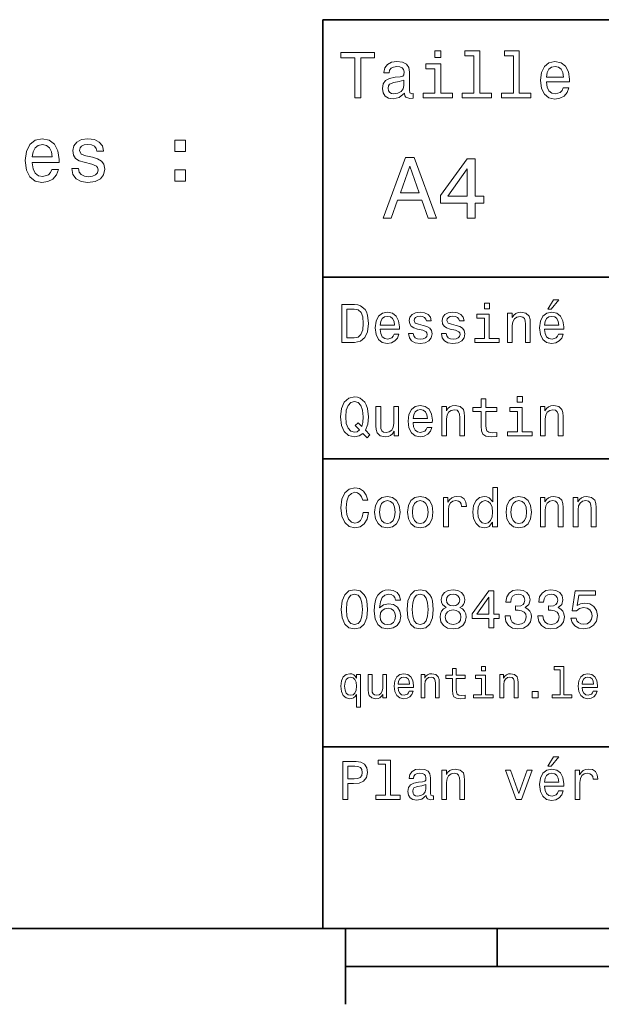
# Model space of a CAD drawing. Extents: x 0 to 297, y 0 to 210.
# Tile 2 of 8: x 77 to 115, y 5 to 70. Entities that reach past the tile are written whole.
import ezdxf

# ---------------------------------------------------------------- set-up
doc = ezdxf.new("R2010")
doc.units = 0

msp = doc.modelspace()

# ---------------------------------------------------------------- linework, layer by layer
at = {"color": 7, "lineweight": 35}
for p, q in [((97, 10), (97, 70)), ((97, 70), (287, 70)), ((97, 53), (162, 53)), ((97, 41), (162, 41)), ((97, 22), (162, 22)), ((10, 10), (287, 10)), ((97, 10), (287, 10)), ((98.5, 7.5), (198.5, 7.5))]:
    msp.add_line(p, q, dxfattribs=at)
at = {"color": 7, "lineweight": 35, "ltscale": 0.125}
msp.add_line((98.5, 10), (98.5, 5), dxfattribs=at)
at = {"color": 7, "lineweight": 35, "ltscale": 0.0625}
msp.add_line((108.5, 10), (108.5, 7.5), dxfattribs=at)
at = {"color": 7, "lineweight": 13}
for points in [[(99.102303, 64.837173), (99.5, 64.837173), (99.5, 67.47406), (100.407784, 67.47406), (100.407784, 67.837173), (98.190201, 67.837173), (98.190201, 67.47406), (99.102303, 67.47406)], [(104.786743, 67.940918), (104.384727, 67.940918), (104.384727, 67.508644), (104.786743, 67.508644)], [(106.969742, 67.621033), (106.969742, 65.157059), (106.187317, 65.157059), (106.187317, 64.837173), (108.128242, 64.837173), (108.128242, 65.157059), (107.350143, 65.157059), (107.350143, 67.940918), (106.373199, 67.940918), (106.373199, 67.621033)], [(109.572044, 67.621033), (109.572044, 65.157059), (108.789627, 65.157059), (108.789627, 64.837173), (110.730545, 64.837173), (110.730545, 65.157059), (109.952454, 65.157059), (109.952454, 67.940918), (108.975502, 67.940918), (108.975502, 67.621033)], [(102.387611, 65.139771), (102.387611, 65.126801), (102.409225, 64.979828), (102.47406, 64.876076), (102.746399, 64.793945), (102.958214, 64.828529), (102.958214, 65.122475), (102.867432, 65.109505), (102.746399, 65.165703), (102.724785, 65.338615), (102.724785, 66.540344), (102.672913, 66.84726), (102.521614, 67.0634), (102.257927, 67.193085), (101.886169, 67.240631), (101.523056, 67.188759), (101.255043, 67.041786), (101.086456, 66.812675), (101.030258, 66.510086), (101.030258, 66.484146), (101.371758, 66.484146), (101.402016, 66.665703), (101.497116, 66.795387), (101.65274, 66.873199), (101.873199, 66.903458), (102.085014, 66.881844), (102.236313, 66.817001), (102.327087, 66.704605), (102.357346, 66.548988), (102.340057, 66.367432), (102.270897, 66.276657), (102.097984, 66.233429), (101.773773, 66.198845), (101.402016, 66.121033), (101.138329, 65.982704), (100.982712, 65.766571), (100.935158, 65.446686), (100.978386, 65.161385), (101.112389, 64.949562), (101.328529, 64.815559), (101.626801, 64.768013), (102.028816, 64.858788)], [(104.773773, 65.157059), (104.773773, 67.080688), (103.796829, 67.080688), (103.796829, 66.756485), (104.393372, 66.756485), (104.393372, 65.157059), (103.615273, 65.157059), (103.615273, 64.837173), (105.560516, 64.837173), (105.560516, 65.157059)], [(111.750717, 65.887604), (113.272339, 65.887604), (113.276657, 66.064842), (113.207497, 66.561958), (113.017288, 66.933716), (112.714699, 67.158501), (112.312683, 67.240631), (111.919312, 67.154175), (111.616714, 66.912102), (111.422188, 66.51873), (111.353027, 66), (111.41787, 65.4683), (111.612396, 65.079247), (111.91066, 64.837173), (112.299713, 64.755043), (112.636887, 64.811234), (112.913544, 64.958214), (113.116714, 65.191643), (113.233429, 65.502876), (112.857346, 65.502876), (112.779541, 65.329971), (112.667145, 65.200287), (112.34726, 65.096542), (112.100868, 65.144089), (111.914986, 65.295387), (111.793945, 65.541786), (111.750717, 65.874634)], [(111.750717, 66.207489), (111.798271, 66.50576), (111.914986, 66.726219), (112.092216, 66.860229), (112.325653, 66.907776), (112.554756, 66.860229), (112.731987, 66.726219), (112.840057, 66.50576), (112.878967, 66.207489)], [(102.344383, 65.649857), (102.292511, 65.425072), (102.154182, 65.252159), (101.946686, 65.139771), (101.691643, 65.100861), (101.527374, 65.122475), (101.41066, 65.191643), (101.337173, 65.312675), (101.315559, 65.481262), (101.332855, 65.632561), (101.402016, 65.740631), (101.678673, 65.861671), (102.028816, 65.913544), (102.344383, 66.017288)], [(77.821732, 60.563496), (79.596939, 60.563496), (79.60199, 60.770267), (79.521294, 61.350239), (79.299393, 61.783955), (78.946365, 62.046204), (78.477348, 62.142025), (78.018417, 62.041161), (77.66539, 61.758739), (77.438446, 61.299805), (77.35775, 60.694618), (77.433395, 60.074303), (77.660339, 59.620411), (78.008331, 59.33799), (78.462219, 59.242168), (78.855591, 59.307732), (79.17836, 59.479198), (79.41539, 59.751534), (79.551559, 60.114647), (79.112793, 60.114647), (79.022018, 59.912918), (78.890892, 59.76162), (78.517693, 59.640583), (78.230225, 59.69606), (78.013367, 59.872574), (77.872162, 60.160034), (77.821732, 60.548363)], [(77.821732, 60.936691), (77.877197, 61.284676), (78.013367, 61.541882), (78.220139, 61.698219), (78.492477, 61.753696), (78.759766, 61.698219), (78.966537, 61.541882), (79.092621, 61.284676), (79.138008, 60.936691)], [(81.795792, 60.916519), (81.367111, 61.017384), (81.049393, 61.133377), (80.943481, 61.370411), (80.97374, 61.536839), (81.079651, 61.657875), (81.251122, 61.733524), (81.498238, 61.763783), (81.735275, 61.733524), (81.921875, 61.642746), (82.042908, 61.506577), (82.093338, 61.32502), (82.527054, 61.32502), (82.527054, 61.33511), (82.451408, 61.662918), (82.244637, 61.920124), (81.921875, 62.081505), (81.498238, 62.142025), (81.069565, 62.081505), (80.756882, 61.915077), (80.560196, 61.667961), (80.49968, 61.355282), (80.545074, 61.052689), (80.686279, 60.84087), (80.918266, 60.689575), (81.256165, 60.583668), (81.750397, 60.462631), (82.052994, 60.336548), (82.133682, 60.235683), (82.16394, 60.084389), (82.118561, 59.897789), (81.99752, 59.756577), (81.800835, 59.665798), (81.538589, 59.63554), (81.261208, 59.665798), (81.059479, 59.771706), (80.923309, 59.943176), (80.867836, 60.18021), (80.439163, 60.18021), (80.509766, 59.776752), (80.716537, 59.484245), (81.04435, 59.307732), (81.498238, 59.242168), (81.972305, 59.307732), (82.320282, 59.484245), (82.532104, 59.766663), (82.60775, 60.134819), (82.552277, 60.452541), (82.395935, 60.669403), (82.138733, 60.810612)], [(87.237434, 61.294762), (87.933395, 61.294762), (87.933395, 62.046204), (87.237434, 62.046204)], [(100.982712, 56.9049), (101.51297, 56.9049), (101.933716, 58.080692), (103.530258, 58.080692), (103.951012, 56.9049), (104.492798, 56.9049), (103.028816, 60.910664), (102.440926, 60.910664)], [(106.521614, 56.9049), (107.040344, 56.9049), (107.040344, 57.896255), (107.610954, 57.896255), (107.610954, 58.357349), (107.040344, 58.357349), (107.040344, 60.818443), (106.515854, 60.818443), (104.763687, 58.403458), (104.763687, 57.896255), (106.521614, 57.896255)], [(87.237434, 59.33799), (87.933395, 59.33799), (87.933395, 60.089432), (87.237434, 60.089432)], [(102.118156, 58.570606), (102.734871, 60.334293), (103.351585, 58.570606)], [(105.247841, 58.357349), (106.521614, 60.149857), (106.521614, 58.357349)], [(111.84726, 50.88797), (112.059799, 50.88797), (112.560516, 51.500362), (112.207489, 51.500362)], [(99.080688, 51.190563), (98.248558, 51.190563), (98.248558, 48.690563), (99.080688, 48.690563), (99.473343, 48.769814), (99.765129, 49.011169), (99.945244, 49.40382), (100.010086, 49.940563), (99.952446, 50.488113), (99.880402, 50.70425), (99.779541, 50.877163), (99.487755, 51.111313), (99.296829, 51.168949)], [(99.055473, 50.891571), (99.329254, 50.837536), (99.516571, 50.671829), (99.628242, 50.376442), (99.664268, 49.940563), (99.624641, 49.519093), (99.51297, 49.223705), (99.322044, 49.047192), (99.055473, 48.989555), (98.583572, 48.989555), (98.583572, 50.891571)], [(107.992798, 51.27702), (107.657784, 51.27702), (107.657784, 50.916786), (107.992798, 50.916786)], [(100.784584, 49.565922), (102.052597, 49.565922), (102.056198, 49.713619), (101.998558, 50.127884), (101.840057, 50.437683), (101.587898, 50.625), (101.252884, 50.693443), (100.925072, 50.621399), (100.672913, 50.41967), (100.510803, 50.091862), (100.453171, 49.659584), (100.507202, 49.216499), (100.669312, 48.892292), (100.91787, 48.690563), (101.242073, 48.62212), (101.523056, 48.668949), (101.753601, 48.791428), (101.922913, 48.98595), (102.020172, 49.245319), (101.706772, 49.245319), (101.64193, 49.101227), (101.548271, 48.993156), (101.2817, 48.9067), (101.07637, 48.946327), (100.921471, 49.072407), (100.820602, 49.27774), (100.784584, 49.555115)], [(100.784584, 49.832493), (100.824211, 50.081055), (100.921471, 50.264771), (101.069168, 50.376442), (101.263687, 50.416069), (101.454613, 50.376442), (101.602303, 50.264771), (101.69236, 50.081055), (101.724785, 49.832493)], [(103.623199, 49.818085), (103.317001, 49.890129), (103.090057, 49.972984), (103.014412, 50.142292), (103.036026, 50.261169), (103.111671, 50.347622), (103.234146, 50.401657), (103.41066, 50.423271), (103.579971, 50.401657), (103.713257, 50.336815), (103.799713, 50.239555), (103.835732, 50.109871), (104.145531, 50.109871), (104.145531, 50.117077), (104.091499, 50.351227), (103.943802, 50.534943), (103.713257, 50.650219), (103.41066, 50.693443), (103.104469, 50.650219), (102.881126, 50.531342), (102.740631, 50.354828), (102.697403, 50.131485), (102.729828, 49.915348), (102.830688, 49.76405), (102.996399, 49.655983), (103.237755, 49.580334), (103.590775, 49.493877), (103.806915, 49.40382), (103.864555, 49.331772), (103.886169, 49.223705), (103.853745, 49.09042), (103.767288, 48.989555), (103.626801, 48.924713), (103.439484, 48.903099), (103.241356, 48.924713), (103.09726, 49.000362), (103, 49.122841), (102.960373, 49.292149), (102.654175, 49.292149), (102.704613, 49.003963), (102.852303, 48.795029), (103.086456, 48.668949), (103.41066, 48.62212), (103.749283, 48.668949), (103.997841, 48.795029), (104.149139, 48.996758), (104.203171, 49.259727), (104.163544, 49.486671), (104.051872, 49.641571), (103.868156, 49.742435)], [(105.791786, 49.818085), (105.485588, 49.890129), (105.258644, 49.972984), (105.182999, 50.142292), (105.204613, 50.261169), (105.280258, 50.347622), (105.40274, 50.401657), (105.579254, 50.423271), (105.748558, 50.401657), (105.881844, 50.336815), (105.9683, 50.239555), (106.004326, 50.109871), (106.314117, 50.109871), (106.314117, 50.117077), (106.260086, 50.351227), (106.112396, 50.534943), (105.881844, 50.650219), (105.579254, 50.693443), (105.273056, 50.650219), (105.049713, 50.531342), (104.909225, 50.354828), (104.865997, 50.131485), (104.898415, 49.915348), (104.999283, 49.76405), (105.164986, 49.655983), (105.406342, 49.580334), (105.759369, 49.493877), (105.975502, 49.40382), (106.033142, 49.331772), (106.054756, 49.223705), (106.022339, 49.09042), (105.935883, 48.989555), (105.795387, 48.924713), (105.60807, 48.903099), (105.409943, 48.924713), (105.265854, 49.000362), (105.168587, 49.122841), (105.12896, 49.292149), (104.822769, 49.292149), (104.873199, 49.003963), (105.020897, 48.795029), (105.255043, 48.668949), (105.579254, 48.62212), (105.91787, 48.668949), (106.166428, 48.795029), (106.317726, 48.996758), (106.371758, 49.259727), (106.33213, 49.486671), (106.220459, 49.641571), (106.036743, 49.742435)], [(107.981987, 48.957134), (107.981987, 50.560158), (107.16787, 50.560158), (107.16787, 50.289986), (107.664986, 50.289986), (107.664986, 48.957134), (107.016571, 48.957134), (107.016571, 48.690563), (108.637611, 48.690563), (108.637611, 48.957134)], [(109.181557, 48.690563), (109.498558, 48.690563), (109.498558, 49.807278), (109.530983, 50.063042), (109.635445, 50.250362), (109.797546, 50.365635), (110.013687, 50.408863), (110.1866, 50.372841), (110.29467, 50.275578), (110.348701, 50.113472), (110.366714, 49.897335), (110.366714, 48.690563), (110.683716, 48.690563), (110.683716, 49.962177), (110.669312, 50.217941), (110.604469, 50.430477), (110.39193, 50.625), (110.060516, 50.693443), (109.876801, 50.668228), (109.721901, 50.599785), (109.588615, 50.484512), (109.484146, 50.329613), (109.484146, 50.625), (109.181557, 50.625)], [(111.627518, 49.565922), (112.895531, 49.565922), (112.899132, 49.713619), (112.841499, 50.127884), (112.682999, 50.437683), (112.430832, 50.625), (112.095825, 50.693443), (111.768013, 50.621399), (111.515854, 50.41967), (111.353745, 50.091862), (111.296112, 49.659584), (111.350143, 49.216499), (111.512245, 48.892292), (111.760803, 48.690563), (112.085014, 48.62212), (112.365997, 48.668949), (112.596542, 48.791428), (112.765854, 48.98595), (112.863113, 49.245319), (112.549713, 49.245319), (112.484871, 49.101227), (112.391212, 48.993156), (112.124641, 48.9067), (111.919312, 48.946327), (111.764412, 49.072407), (111.663544, 49.27774), (111.627518, 49.555115)], [(111.627518, 49.832493), (111.667145, 50.081055), (111.764412, 50.264771), (111.912102, 50.376442), (112.106628, 50.416069), (112.297546, 50.376442), (112.445244, 50.264771), (112.535301, 50.081055), (112.567726, 49.832493)], [(99.642654, 42.685879), (99.916428, 42.401295), (100.107346, 42.592216), (99.811958, 42.894814), (99.963257, 43.305473), (100.010086, 43.780979), (99.941643, 44.339336), (99.862389, 44.56628), (99.757927, 44.753601), (99.46254, 45.009365), (99.282417, 45.074207), (99.084297, 45.099422), (98.702446, 45.009365), (98.41066, 44.757202), (98.223343, 44.342937), (98.158501, 43.780979), (98.223343, 43.219021), (98.407059, 42.804756), (98.698845, 42.548992), (99.084297, 42.462536), (99.397697, 42.520172)], [(107.438042, 44.130402), (107.438042, 43.161381), (107.459656, 42.84798), (107.560516, 42.631844), (107.762245, 42.505764), (108.104469, 42.462536), (108.479111, 42.480545), (108.479111, 42.754322), (108.20533, 42.732708), (107.956772, 42.761528), (107.823486, 42.851585), (107.765854, 43.00288), (107.755043, 43.215416), (107.755043, 44.130402), (108.479111, 44.130402), (108.479111, 44.400574), (107.755043, 44.400574), (107.755043, 44.966137), (107.438042, 44.966137), (107.438042, 44.400574), (106.890488, 44.400574), (106.890488, 44.130402)], [(110.161385, 45.117435), (109.82637, 45.117435), (109.82637, 44.757202), (110.161385, 44.757202)], [(99.415703, 42.916428), (99.260803, 42.801151), (99.084297, 42.765129), (98.850143, 42.829971), (98.666428, 43.024494), (98.543945, 43.341499), (98.504326, 43.780979), (98.543945, 44.216858), (98.662827, 44.537464), (98.846542, 44.731987), (99.084297, 44.80043), (99.318443, 44.731987), (99.502159, 44.533859), (99.62104, 44.213257), (99.664268, 43.780979), (99.631844, 43.406338), (99.5634, 43.150578), (99.329254, 43.395531), (99.134727, 43.211815)], [(101.998558, 44.465416), (101.681557, 44.465416), (101.681557, 43.348701), (101.645531, 43.089336), (101.541069, 42.902016), (101.37896, 42.786743), (101.166428, 42.750721), (100.997116, 42.779537), (100.889046, 42.865993), (100.827812, 43.013687), (100.8134, 43.222622), (100.8134, 44.465416), (100.496399, 44.465416), (100.496399, 43.193802), (100.507202, 42.938038), (100.575645, 42.725502), (100.784584, 42.530979), (101.119598, 42.462536), (101.299713, 42.487751), (101.454613, 42.552593), (101.587898, 42.664265), (101.695969, 42.826366), (101.695969, 42.530979), (101.998558, 42.530979)], [(102.953171, 43.406338), (104.221184, 43.406338), (104.224785, 43.554035), (104.167145, 43.9683), (104.008644, 44.278099), (103.756485, 44.465416), (103.421471, 44.533859), (103.093658, 44.461815), (102.841499, 44.260086), (102.679398, 43.932278), (102.621758, 43.5), (102.675797, 43.056915), (102.837898, 42.732708), (103.086456, 42.530979), (103.41066, 42.462536), (103.691643, 42.509365), (103.922188, 42.631844), (104.091499, 42.826366), (104.188759, 43.085735), (103.875359, 43.085735), (103.810516, 42.941643), (103.716858, 42.833572), (103.450287, 42.747116), (103.244957, 42.786743), (103.090057, 42.912823), (102.989197, 43.118156), (102.953171, 43.395531)], [(102.953171, 43.672909), (102.992798, 43.921471), (103.090057, 44.105186), (103.237755, 44.216858), (103.432274, 44.256485), (103.623199, 44.216858), (103.770897, 44.105186), (103.860954, 43.921471), (103.893372, 43.672909)], [(104.844383, 42.530979), (105.161385, 42.530979), (105.161385, 43.647694), (105.193802, 43.903458), (105.298271, 44.090778), (105.460373, 44.206051), (105.676514, 44.249279), (105.849426, 44.213257), (105.957497, 44.115993), (106.011528, 43.953888), (106.029541, 43.737751), (106.029541, 42.530979), (106.346542, 42.530979), (106.346542, 43.802593), (106.33213, 44.058357), (106.267288, 44.270893), (106.054756, 44.465416), (105.723343, 44.533859), (105.539627, 44.508644), (105.384727, 44.440201), (105.251442, 44.324928), (105.146973, 44.170029), (105.146973, 44.465416), (104.844383, 44.465416)], [(110.150574, 42.79755), (110.150574, 44.400574), (109.336456, 44.400574), (109.336456, 44.130402), (109.833572, 44.130402), (109.833572, 42.79755), (109.185158, 42.79755), (109.185158, 42.530979), (110.806198, 42.530979), (110.806198, 42.79755)], [(111.350143, 42.530979), (111.667145, 42.530979), (111.667145, 43.647694), (111.69957, 43.903458), (111.804031, 44.090778), (111.966141, 44.206051), (112.182274, 44.249279), (112.355186, 44.213257), (112.463257, 44.115993), (112.517288, 43.953888), (112.535301, 43.737751), (112.535301, 42.530979), (112.852303, 42.530979), (112.852303, 43.802593), (112.837898, 44.058357), (112.773056, 44.270893), (112.560516, 44.465416), (112.229103, 44.533859), (112.045387, 44.508644), (111.890488, 44.440201), (111.757202, 44.324928), (111.65274, 44.170029), (111.65274, 44.465416), (111.350143, 44.465416)], [(99.66787, 37.460373), (99.595818, 37.15778), (99.476944, 36.941643), (99.311241, 36.808357), (99.116714, 36.765129), (98.882568, 36.829971), (98.698845, 37.024494), (98.57637, 37.341499), (98.536743, 37.780979), (98.57637, 38.216858), (98.695244, 38.537464), (98.87896, 38.731987), (99.116714, 38.80043), (99.289627, 38.764408), (99.437317, 38.663544), (99.552597, 38.501442), (99.631844, 38.278099), (99.97406, 38.278099), (99.865997, 38.620316), (99.678673, 38.879681), (99.422913, 39.041786), (99.116714, 39.099422), (98.734871, 39.009365), (98.443085, 38.757202), (98.25576, 38.342937), (98.190926, 37.780979), (98.25576, 37.219021), (98.443085, 36.804756), (98.734871, 36.548992), (99.116714, 36.462536), (99.451729, 36.530979), (99.721901, 36.721901), (99.912827, 37.035301), (100.013687, 37.460373)], [(108.201729, 36.829971), (108.201729, 36.530979), (108.51873, 36.530979), (108.51873, 39.117435), (108.20533, 39.117435), (108.20533, 38.170029), (107.963974, 38.443802), (107.816284, 38.508644), (107.646973, 38.533859), (107.340775, 38.461815), (107.103027, 38.260086), (106.948128, 37.935879), (106.894089, 37.5), (106.948128, 37.064121), (107.103027, 36.736309), (107.340775, 36.530979), (107.646973, 36.462536), (107.816284, 36.487751), (107.967575, 36.552593)], [(100.413544, 37.496399), (100.471184, 37.056915), (100.636887, 36.732708), (100.899857, 36.530979), (101.252884, 36.462536), (101.602303, 36.530979), (101.865273, 36.729107), (102.030983, 37.053314), (102.092216, 37.496399), (102.030983, 37.935879), (101.865273, 38.263687), (101.602303, 38.461815), (101.252884, 38.533859), (100.899857, 38.461815), (100.636887, 38.260086), (100.471184, 37.935879)], [(102.58213, 37.496399), (102.639771, 37.056915), (102.805473, 36.732708), (103.068443, 36.530979), (103.421471, 36.462536), (103.770897, 36.530979), (104.033859, 36.729107), (104.19957, 37.053314), (104.260803, 37.496399), (104.19957, 37.935879), (104.033859, 38.263687), (103.770897, 38.461815), (103.421471, 38.533859), (103.068443, 38.461815), (102.805473, 38.260086), (102.639771, 37.935879)], [(104.963257, 36.530979), (105.280258, 36.530979), (105.280258, 37.636887), (105.312683, 37.903458), (105.409943, 38.094379), (105.568443, 38.209652), (105.780983, 38.249279), (105.939484, 38.224064), (106.058357, 38.152016), (106.130402, 38.029537), (106.155617, 37.863831), (106.476227, 37.863831), (106.432999, 38.155621), (106.314117, 38.364552), (106.115997, 38.490635), (105.845825, 38.533859), (105.662102, 38.505043), (105.503601, 38.432995), (105.363113, 38.310516), (105.251442, 38.144814), (105.251442, 38.465416), (104.963257, 38.465416)], [(109.087898, 37.496399), (109.145531, 37.056915), (109.311241, 36.732708), (109.574203, 36.530979), (109.927231, 36.462536), (110.276657, 36.530979), (110.539627, 36.729107), (110.70533, 37.053314), (110.766571, 37.496399), (110.70533, 37.935879), (110.539627, 38.263687), (110.276657, 38.461815), (109.927231, 38.533859), (109.574203, 38.461815), (109.311241, 38.260086), (109.145531, 37.935879)], [(111.350143, 36.530979), (111.667145, 36.530979), (111.667145, 37.647694), (111.69957, 37.903458), (111.804031, 38.090778), (111.966141, 38.206051), (112.182274, 38.249279), (112.355186, 38.213257), (112.463257, 38.115993), (112.517288, 37.953888), (112.535301, 37.737751), (112.535301, 36.530979), (112.852303, 36.530979), (112.852303, 37.802593), (112.837898, 38.058357), (112.773056, 38.270893), (112.560516, 38.465416), (112.229103, 38.533859), (112.045387, 38.508644), (111.890488, 38.440201), (111.757202, 38.324928), (111.65274, 38.170029), (111.65274, 38.465416), (111.350143, 38.465416)], [(113.51873, 36.530979), (113.835732, 36.530979), (113.835732, 37.647694), (113.868156, 37.903458), (113.972626, 38.090778), (114.134727, 38.206051), (114.350861, 38.249279), (114.523773, 38.213257), (114.631844, 38.115993), (114.685883, 37.953888), (114.703888, 37.737751), (114.703888, 36.530979), (115.020889, 36.530979), (115.020889, 37.802593), (115.006485, 38.058357), (114.941643, 38.270893), (114.729111, 38.465416), (114.39769, 38.533859), (114.213974, 38.508644), (114.059082, 38.440201), (113.925789, 38.324928), (113.821327, 38.170029), (113.821327, 38.465416), (113.51873, 38.465416)], [(100.737755, 37.5), (100.770172, 37.824207), (100.87104, 38.058357), (101.033142, 38.20245), (101.252884, 38.25288), (101.469017, 38.20245), (101.631126, 38.061958), (101.731987, 37.824207), (101.768013, 37.5), (101.731987, 37.172188), (101.631126, 36.934437), (101.469017, 36.790344), (101.252884, 36.743515), (101.033142, 36.790344), (100.87104, 36.934437), (100.770172, 37.172188)], [(102.906342, 37.5), (102.938759, 37.824207), (103.039627, 38.058357), (103.201729, 38.20245), (103.421471, 38.25288), (103.637611, 38.20245), (103.799713, 38.061958), (103.900574, 37.824207), (103.9366, 37.5), (103.900574, 37.172188), (103.799713, 36.934437), (103.637611, 36.790344), (103.421471, 36.743515), (103.201729, 36.790344), (103.039627, 36.934437), (102.938759, 37.172188)], [(107.701012, 38.249279), (107.909943, 38.198845), (108.068443, 38.058357), (108.162102, 37.824207), (108.198128, 37.5), (108.162102, 37.172188), (108.068443, 36.938038), (107.909943, 36.793949), (107.701012, 36.747116), (107.502884, 36.793949), (107.351585, 36.938038), (107.250717, 37.175793), (107.2183, 37.5), (107.250717, 37.820606), (107.351585, 38.054756), (107.502884, 38.198845)], [(109.412102, 37.5), (109.444527, 37.824207), (109.545387, 38.058357), (109.707489, 38.20245), (109.927231, 38.25288), (110.143372, 38.20245), (110.305473, 38.061958), (110.406342, 37.824207), (110.44236, 37.5), (110.406342, 37.172188), (110.305473, 36.934437), (110.143372, 36.790344), (109.927231, 36.743515), (109.707489, 36.790344), (109.545387, 36.934437), (109.444527, 37.172188)], [(98.216141, 31.071325), (98.270172, 30.505762), (98.439484, 30.102304), (98.709656, 29.857347), (99.084297, 29.778097), (99.45533, 29.857347), (99.725502, 30.102304), (99.891212, 30.505762), (99.948845, 31.071325), (99.891212, 31.633286), (99.822769, 31.856628), (99.725502, 32.040344), (99.45533, 32.285301), (99.084297, 32.368156), (98.709656, 32.285301), (98.439484, 32.036743), (98.270172, 31.633286)], [(98.561958, 31.071325), (98.590775, 31.507204), (98.680832, 31.820604), (98.842941, 32.004322), (99.084297, 32.069164), (99.322044, 32.004322), (99.484146, 31.820604), (99.574211, 31.507204), (99.603027, 31.071325), (99.574211, 30.631844), (99.484146, 30.318443), (99.322044, 30.134726), (99.084297, 30.073486), (98.842941, 30.134726), (98.680832, 30.318443), (98.590775, 30.631844)], [(102.117432, 31.676512), (102.048988, 31.9683), (101.890488, 32.184437), (101.645531, 32.321323), (101.328529, 32.368156), (101.115997, 32.342937), (100.932274, 32.274494), (100.770172, 32.162823), (100.633286, 32.004322), (100.525215, 31.806194), (100.445969, 31.56484), (100.395531, 31.280258), (100.381126, 30.959654), (100.438759, 30.448126), (100.615273, 30.077089), (100.899857, 29.853746), (101.288902, 29.778097), (101.638329, 29.842939), (101.9049, 30.012247), (102.077812, 30.278818), (102.139046, 30.617435), (102.077812, 30.959654), (101.912102, 31.222622), (101.656342, 31.388329), (101.33934, 31.445965), (100.997116, 31.373919), (100.741356, 31.168587), (100.795387, 31.56484), (100.91066, 31.849422), (101.087173, 32.01873), (101.33213, 32.076366), (101.512245, 32.04755), (101.649132, 31.971901), (101.739197, 31.845821), (101.786026, 31.676512)], [(102.553314, 31.071325), (102.607346, 30.505762), (102.776657, 30.102304), (103.046829, 29.857347), (103.421471, 29.778097), (103.792511, 29.857347), (104.062683, 30.102304), (104.228386, 30.505762), (104.286026, 31.071325), (104.228386, 31.633286), (104.159943, 31.856628), (104.062683, 32.040344), (103.792511, 32.285301), (103.421471, 32.368156), (103.046829, 32.285301), (102.776657, 32.036743), (102.607346, 31.633286)], [(102.899139, 31.071325), (102.927956, 31.507204), (103.018013, 31.820604), (103.180115, 32.004322), (103.421471, 32.069164), (103.659225, 32.004322), (103.821327, 31.820604), (103.911385, 31.507204), (103.940201, 31.071325), (103.911385, 30.631844), (103.821327, 30.318443), (103.659225, 30.134726), (103.421471, 30.073486), (103.180115, 30.134726), (103.018013, 30.318443), (102.927956, 30.631844)], [(105.143372, 31.197405), (104.959656, 31.09654), (104.833572, 30.956051), (104.754326, 30.779539), (104.729111, 30.567001), (104.786743, 30.246397), (104.952454, 29.997837), (105.222626, 29.839336), (105.590057, 29.778097), (105.953888, 29.839336), (106.22406, 29.997837), (106.389771, 30.246397), (106.451012, 30.567001), (106.422188, 30.779539), (106.346542, 30.956051), (106.216858, 31.09654), (106.036743, 31.197405), (106.180832, 31.283861), (106.2817, 31.402737), (106.342941, 31.546829), (106.364555, 31.723343), (106.306915, 31.979107), (106.155617, 32.184437), (105.91066, 32.317722), (105.590057, 32.368156), (105.265854, 32.317722), (105.020897, 32.184437), (104.865997, 31.979107), (104.811958, 31.723343), (104.829971, 31.546829), (104.891212, 31.402737)], [(105.154182, 31.694523), (105.182999, 31.853025), (105.269455, 31.975504), (105.406342, 32.051151), (105.590057, 32.079971), (105.770172, 32.051151), (105.907059, 31.975504), (105.993515, 31.853025), (106.02594, 31.694523), (105.993515, 31.532419), (105.907059, 31.40634), (105.770172, 31.323486), (105.590057, 31.298271), (105.406342, 31.327089), (105.269455, 31.40634), (105.182999, 31.532419)], [(107.956772, 29.850143), (108.280983, 29.850143), (108.280983, 30.46974), (108.637611, 30.46974), (108.637611, 30.757925), (108.280983, 30.757925), (108.280983, 32.296108), (107.953171, 32.296108), (106.85807, 30.786743), (106.85807, 30.46974), (107.956772, 30.46974)], [(107.16066, 30.757925), (107.956772, 31.878241), (107.956772, 30.757925)], [(109.019455, 30.635447), (109.019455, 30.610229), (109.077087, 30.264408), (109.246399, 30.005043), (109.51297, 29.839336), (109.865997, 29.778097), (110.240631, 29.839336), (110.521614, 29.997837), (110.701729, 30.25), (110.766571, 30.574207), (110.737755, 30.786743), (110.658501, 30.959654), (110.528816, 31.092939), (110.355911, 31.190201), (110.590057, 31.384726), (110.672913, 31.694523), (110.618874, 31.975504), (110.463974, 32.188038), (110.211815, 32.321323), (109.865997, 32.368156), (109.541786, 32.310516), (109.293228, 32.152016), (109.131126, 31.899855), (109.077087, 31.56484), (109.077087, 31.539625), (109.397697, 31.539625), (109.426514, 31.770172), (109.520172, 31.935879), (109.671471, 32.036743), (109.884003, 32.072765), (110.071327, 32.043949), (110.208214, 31.9683), (110.291069, 31.845821), (110.323486, 31.680115), (110.291069, 31.503601), (110.204613, 31.384726), (110.053314, 31.312679), (109.847984, 31.291065), (109.707489, 31.294668), (109.707489, 31.010086), (109.884003, 31.01729), (110.110947, 30.984869), (110.280258, 30.898415), (110.381126, 30.757925), (110.417145, 30.574207), (110.377518, 30.365273), (110.273056, 30.210375), (110.107346, 30.113111), (109.887604, 30.08069), (109.66066, 30.116714), (109.494957, 30.224783), (109.390488, 30.397694), (109.350861, 30.635447)], [(111.188042, 30.635447), (111.188042, 30.610229), (111.245674, 30.264408), (111.414986, 30.005043), (111.681557, 29.839336), (112.034584, 29.778097), (112.409225, 29.839336), (112.690201, 29.997837), (112.870316, 30.25), (112.935158, 30.574207), (112.906342, 30.786743), (112.827087, 30.959654), (112.697403, 31.092939), (112.524498, 31.190201), (112.758644, 31.384726), (112.841499, 31.694523), (112.78746, 31.975504), (112.632568, 32.188038), (112.380402, 32.321323), (112.034584, 32.368156), (111.710373, 32.310516), (111.461815, 32.152016), (111.299713, 31.899855), (111.245674, 31.56484), (111.245674, 31.539625), (111.566284, 31.539625), (111.5951, 31.770172), (111.688759, 31.935879), (111.840057, 32.036743), (112.052597, 32.072765), (112.239914, 32.043949), (112.376801, 31.9683), (112.459656, 31.845821), (112.492073, 31.680115), (112.459656, 31.503601), (112.373199, 31.384726), (112.221901, 31.312679), (112.016571, 31.291065), (111.876083, 31.294668), (111.876083, 31.010086), (112.052597, 31.01729), (112.279541, 30.984869), (112.448845, 30.898415), (112.549713, 30.757925), (112.585732, 30.574207), (112.546112, 30.365273), (112.441643, 30.210375), (112.27594, 30.113111), (112.056198, 30.08069), (111.829254, 30.116714), (111.663544, 30.224783), (111.559074, 30.397694), (111.519455, 30.635447)], [(113.371033, 30.502161), (113.450287, 30.206772), (113.626801, 29.976225), (113.886169, 29.832132), (114.217575, 29.778097), (114.581413, 29.842939), (114.865997, 30.019451), (115.046112, 30.300432), (115.114555, 30.660662), (115.053314, 30.995676), (114.880402, 31.258644), (114.610229, 31.427954), (114.260803, 31.489193), (113.990631, 31.445965), (113.7817, 31.327089), (113.882568, 32.000721), (114.977661, 32.000721), (114.977661, 32.296108), (113.641212, 32.296108), (113.443085, 30.970461), (113.73127, 30.970461), (113.940201, 31.139769), (114.206772, 31.201008), (114.437317, 31.161383), (114.613831, 31.046108), (114.725502, 30.869596), (114.765129, 30.642651), (114.725502, 30.415705), (114.610229, 30.239193), (114.433716, 30.127522), (114.206772, 30.087896), (114.015854, 30.113111), (113.868156, 30.195965), (113.760086, 30.325647), (113.706055, 30.502161)], [(101.789627, 30.613832), (101.75, 30.386887), (101.649132, 30.213976), (101.48703, 30.098703), (101.285301, 30.062679), (101.072769, 30.098703), (100.91066, 30.210375), (100.806198, 30.383286), (100.773773, 30.610229), (100.809799, 30.833572), (100.91066, 31.002882), (101.07637, 31.11095), (101.299713, 31.150576), (101.49424, 31.11095), (101.649132, 31.006483), (101.75, 30.837175)], [(105.074928, 30.574207), (105.107346, 30.765129), (105.211815, 30.909222), (105.373917, 31.002882), (105.590057, 31.035301), (105.802597, 31.002882), (105.964699, 30.909222), (106.069168, 30.765129), (106.105186, 30.574207), (106.069168, 30.368876), (105.964699, 30.213976), (105.802597, 30.113111), (105.590057, 30.08069), (105.373917, 30.113111), (105.211815, 30.213976), (105.107346, 30.368876)], [(99.221901, 26.533142), (99.132568, 26.662825), (99.0317, 26.755045), (98.913544, 26.806917), (98.778099, 26.827091), (98.533142, 26.769453), (98.342941, 26.60807), (98.219017, 26.348703), (98.175789, 26), (98.219017, 25.648417), (98.342941, 25.38905), (98.533142, 25.224785), (98.778099, 25.170031), (98.913544, 25.187321), (99.028816, 25.236313), (99.129684, 25.325649), (99.221901, 25.461096), (99.221901, 24.62536), (99.475502, 24.62536), (99.475502, 26.772335), (99.221901, 26.772335)], [(101.198845, 26.772335), (100.945244, 26.772335), (100.945244, 25.878963), (100.916428, 25.671471), (100.832855, 25.521614), (100.703171, 25.429396), (100.533142, 25.400578), (100.397697, 25.423632), (100.311241, 25.492796), (100.262245, 25.610952), (100.250717, 25.778099), (100.250717, 26.772335), (99.997116, 26.772335), (99.997116, 25.755045), (100.00576, 25.550434), (100.060516, 25.380404), (100.227669, 25.224785), (100.495674, 25.170031), (100.639771, 25.190203), (100.763687, 25.242075), (100.870316, 25.331413), (100.956772, 25.461096), (100.956772, 25.224785), (101.198845, 25.224785)], [(101.96254, 25.925074), (102.976944, 25.925074), (102.979828, 26.043228), (102.933716, 26.374641), (102.806915, 26.622478), (102.605186, 26.772335), (102.337173, 26.827091), (102.074928, 26.769453), (101.873199, 26.60807), (101.743515, 26.345821), (101.697403, 26), (101.740631, 25.645535), (101.870316, 25.386168), (102.069168, 25.224785), (102.328529, 25.170031), (102.553314, 25.207495), (102.737755, 25.305477), (102.873199, 25.461096), (102.951012, 25.668589), (102.700287, 25.668589), (102.648415, 25.553314), (102.573486, 25.46686), (102.360229, 25.397696), (102.195969, 25.429396), (102.072044, 25.53026), (101.991356, 25.694525), (101.96254, 25.916428)], [(103.475502, 25.224785), (103.729103, 25.224785), (103.729103, 26.118156), (103.755043, 26.322767), (103.838615, 26.472624), (103.9683, 26.564842), (104.141212, 26.599424), (104.279541, 26.570606), (104.365997, 26.492796), (104.409225, 26.363113), (104.42363, 26.190203), (104.42363, 25.224785), (104.677231, 25.224785), (104.677231, 26.242077), (104.665703, 26.446688), (104.613831, 26.616716), (104.443802, 26.772335), (104.178673, 26.827091), (104.0317, 26.806917), (103.907784, 26.752163), (103.801155, 26.659943), (103.717575, 26.536024), (103.717575, 26.772335), (103.475502, 26.772335)], [(105.55043, 26.504324), (105.55043, 25.729107), (105.567726, 25.478388), (105.648415, 25.305477), (105.809799, 25.204613), (106.083572, 25.170031), (106.383286, 25.184439), (106.383286, 25.40346), (106.164261, 25.386168), (105.965416, 25.409224), (105.858788, 25.48127), (105.812683, 25.602306), (105.804031, 25.772335), (105.804031, 26.504324), (106.383286, 26.504324), (106.383286, 26.720463), (105.804031, 26.720463), (105.804031, 27.172913), (105.55043, 27.172913), (105.55043, 26.720463), (105.112389, 26.720463), (105.112389, 26.504324)], [(107.720459, 25.438042), (107.720459, 26.720463), (107.069168, 26.720463), (107.069168, 26.504324), (107.466858, 26.504324), (107.466858, 25.438042), (106.948128, 25.438042), (106.948128, 25.224785), (108.244957, 25.224785), (108.244957, 25.438042)], [(107.729111, 27.293949), (107.461098, 27.293949), (107.461098, 27.005764), (107.729111, 27.005764)], [(108.680115, 25.224785), (108.933716, 25.224785), (108.933716, 26.118156), (108.959656, 26.322767), (109.043228, 26.472624), (109.172913, 26.564842), (109.345825, 26.599424), (109.484146, 26.570606), (109.570602, 26.492796), (109.613831, 26.363113), (109.628242, 26.190203), (109.628242, 25.224785), (109.881844, 25.224785), (109.881844, 26.242077), (109.870316, 26.446688), (109.818443, 26.616716), (109.648415, 26.772335), (109.383286, 26.827091), (109.236313, 26.806917), (109.112389, 26.752163), (109.00576, 26.659943), (108.922188, 26.536024), (108.922188, 26.772335), (108.680115, 26.772335)], [(112.654175, 27.080692), (112.654175, 25.438042), (112.132561, 25.438042), (112.132561, 25.224785), (113.426514, 25.224785), (113.426514, 25.438042), (112.907776, 25.438042), (112.907776, 27.293949), (112.256485, 27.293949), (112.256485, 27.080692)], [(114.106628, 25.925074), (115.121033, 25.925074), (115.123917, 26.043228), (115.077805, 26.374641), (114.951004, 26.622478), (114.749283, 26.772335), (114.481262, 26.827091), (114.219017, 26.769453), (114.017288, 26.60807), (113.887604, 26.345821), (113.841499, 26), (113.884727, 25.645535), (114.014404, 25.386168), (114.213257, 25.224785), (114.472626, 25.170031), (114.697403, 25.207495), (114.881844, 25.305477), (115.017288, 25.461096), (115.0951, 25.668589), (114.844376, 25.668589), (114.792503, 25.553314), (114.717575, 25.46686), (114.504318, 25.397696), (114.340057, 25.429396), (114.216141, 25.53026), (114.135445, 25.694525), (114.106628, 25.916428)], [(98.435158, 26), (98.461098, 26.256485), (98.541786, 26.443806), (98.662827, 26.559078), (98.821327, 26.599424), (98.988472, 26.559078), (99.115273, 26.446688), (99.190201, 26.259367), (99.219017, 26), (99.190201, 25.737753), (99.115273, 25.550434), (98.988472, 25.43516), (98.821327, 25.397696), (98.662827, 25.43516), (98.541786, 25.550434), (98.461098, 25.740635)], [(101.96254, 26.138329), (101.99424, 26.337177), (102.072044, 26.48415), (102.190201, 26.573488), (102.345825, 26.605188), (102.498558, 26.573488), (102.616714, 26.48415), (102.688759, 26.337177), (102.714699, 26.138329)], [(114.106628, 26.138329), (114.138329, 26.337177), (114.216141, 26.48415), (114.33429, 26.573488), (114.489914, 26.605188), (114.642654, 26.573488), (114.760803, 26.48415), (114.832855, 26.337177), (114.858788, 26.138329)], [(110.812683, 25.224785), (111.210373, 25.224785), (111.210373, 25.654181), (110.812683, 25.654181)], [(98.324211, 18.530979), (98.655617, 18.530979), (98.655617, 19.586454), (99.023056, 19.586454), (99.394089, 19.604465), (99.689484, 19.730547), (99.880402, 19.975504), (99.945244, 20.310518), (99.894814, 20.620316), (99.750717, 20.847261), (99.51297, 20.98415), (99.188759, 21.030979), (98.324211, 21.030979)], [(101.137611, 20.850864), (101.137611, 18.79755), (100.485588, 18.79755), (100.485588, 18.530979), (102.103027, 18.530979), (102.103027, 18.79755), (101.454613, 18.79755), (101.454613, 21.117435), (100.640488, 21.117435), (100.640488, 20.850864)], [(111.84726, 20.728386), (112.059799, 20.728386), (112.560516, 21.340778), (112.207489, 21.340778)], [(99.098701, 20.724783), (99.314842, 20.703169), (99.473343, 20.634726), (99.567001, 20.508644), (99.599426, 20.310518), (99.5634, 20.101583), (99.466141, 19.975504), (99.30043, 19.910662), (99.073486, 19.892651), (98.655617, 19.892651), (98.655617, 20.724783)], [(103.824928, 18.78314), (103.824928, 18.772333), (103.842941, 18.649855), (103.896973, 18.5634), (104.123917, 18.494957), (104.30043, 18.523775), (104.30043, 18.768732), (104.224785, 18.757925), (104.123917, 18.804754), (104.105911, 18.948847), (104.105911, 19.950287), (104.062683, 20.206051), (103.9366, 20.386166), (103.716858, 20.494236), (103.407059, 20.533861), (103.104469, 20.490633), (102.881126, 20.368155), (102.740631, 20.177233), (102.693802, 19.925072), (102.693802, 19.903458), (102.978386, 19.903458), (103.003601, 20.054754), (103.082855, 20.162823), (103.21254, 20.227665), (103.396255, 20.252882), (103.572769, 20.234869), (103.698845, 20.180836), (103.774498, 20.087175), (103.799713, 19.957493), (103.785301, 19.806194), (103.727669, 19.730547), (103.583572, 19.694523), (103.3134, 19.665705), (103.003601, 19.600864), (102.783859, 19.48559), (102.654175, 19.305475), (102.614555, 19.038904), (102.650574, 18.801151), (102.762245, 18.62464), (102.94236, 18.512968), (103.190926, 18.473343), (103.52594, 18.54899)], [(104.844383, 18.530979), (105.161385, 18.530979), (105.161385, 19.647694), (105.193802, 19.903458), (105.298271, 20.090778), (105.460373, 20.206051), (105.676514, 20.249279), (105.849426, 20.213255), (105.957497, 20.115993), (106.011528, 19.95389), (106.029541, 19.737751), (106.029541, 18.530979), (106.346542, 18.530979), (106.346542, 19.802593), (106.33213, 20.058357), (106.267288, 20.270893), (106.054756, 20.465418), (105.723343, 20.533861), (105.539627, 20.508644), (105.384727, 20.440201), (105.251442, 20.324926), (105.146973, 20.170029), (105.146973, 20.465418), (104.844383, 20.465418)], [(109.761528, 18.530979), (110.096542, 18.530979), (110.802597, 20.465418), (110.474785, 20.465418), (109.930832, 18.905619), (109.376083, 20.465418), (109.04467, 20.465418)], [(111.627518, 19.40634), (112.895531, 19.40634), (112.899132, 19.554033), (112.841499, 19.9683), (112.682999, 20.278097), (112.430832, 20.465418), (112.095825, 20.533861), (111.768013, 20.461815), (111.515854, 20.260086), (111.353745, 19.932276), (111.296112, 19.5), (111.350143, 19.056915), (111.512245, 18.732708), (111.760803, 18.530979), (112.085014, 18.462536), (112.365997, 18.509365), (112.596542, 18.631844), (112.765854, 18.826368), (112.863113, 19.085733), (112.549713, 19.085733), (112.484871, 18.941643), (112.391212, 18.833572), (112.124641, 18.747118), (111.919312, 18.786743), (111.764412, 18.912823), (111.663544, 19.118155), (111.627518, 19.395533)], [(111.627518, 19.672911), (111.667145, 19.921469), (111.764412, 20.105186), (111.912102, 20.216858), (112.106628, 20.256483), (112.297546, 20.216858), (112.445244, 20.105186), (112.535301, 19.921469), (112.567726, 19.672911)], [(113.637604, 18.530979), (113.954613, 18.530979), (113.954613, 19.636887), (113.98703, 19.903458), (114.08429, 20.094379), (114.242798, 20.209654), (114.45533, 20.249279), (114.613831, 20.224062), (114.732712, 20.152016), (114.804756, 20.029537), (114.829971, 19.863832), (115.150574, 19.863832), (115.107346, 20.155619), (114.988472, 20.364553), (114.790344, 20.490633), (114.520172, 20.533861), (114.336456, 20.505043), (114.177956, 20.432997), (114.03746, 20.310518), (113.925789, 20.144812), (113.925789, 20.465418), (113.637604, 20.465418)], [(103.788902, 19.208212), (103.745674, 19.020893), (103.630402, 18.876801), (103.457489, 18.78314), (103.244957, 18.750719), (103.10807, 18.768732), (103.010803, 18.826368), (102.94957, 18.927233), (102.931557, 19.067722), (102.945969, 19.193804), (103.003601, 19.283861), (103.234146, 19.384726), (103.52594, 19.427954), (103.788902, 19.514408)]]:
    msp.add_lwpolyline(points, close=True, dxfattribs=at)

doc.saveas('drawing.dxf')
